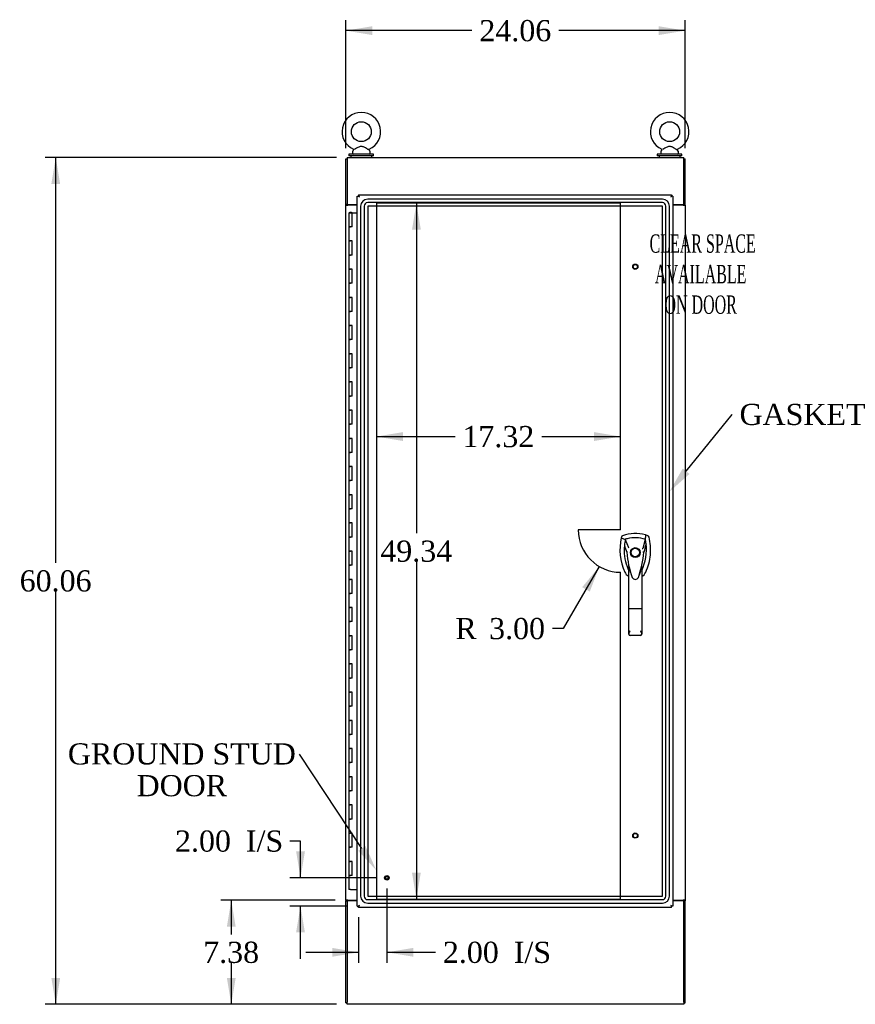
# Model space of a CAD drawing. Header units: inches. Extents: x 1 to 299, y -2 to 199.
# Tile 4 of 12: x 67 to 127, y 68 to 138. Entities that reach past the tile are written whole.
import ezdxf
from ezdxf import colors
from ezdxf.entities.mleader import LeaderData, LeaderLine
from ezdxf.enums import TextEntityAlignment as Align
from ezdxf.lldxf.tags import DXFTag
from ezdxf.math import Vec2, Vec3

# ---------------------------------------------------------------- set-up
doc = ezdxf.new("R2010")
doc.units = ezdxf.units.IN
doc.header["$MEASUREMENT"] = 0
for name, color, linetype in [('COM70220', 7, 'Continuous'), ('COM70759', 7, 'Continuous'), ('COM70764-1', 7, 'Continuous'), ('COM71202-1', 7, 'Continuous'), ('COM71203-1', 7, 'Continuous'), ('COM71205-1', 7, 'Continuous'), ('COM71206-1', 7, 'Continuous'), ('Default', 7, 'Continuous'), ('DV1_Default', 7, 'Continuous'), ('HAN86294', 7, 'Continuous'), ('SCS86415', 7, 'Continuous'), ('STD26122', 7, 'Continuous'), ('STD26258', 7, 'Continuous'), ('WAF25377', 7, 'Continuous'), ('WAM254785', 7, 'Continuous')]:
    doc.layers.add(name, color=color, linetype=linetype)
doc.styles.add('SEACAD_Times_New_Roman', font='times.ttf')
tags = doc.linetypes.add('HIDDEN2', pattern=[0.1875, 0.125, -0.0625]).pattern_tags.tags
tags[6:7] = [DXFTag(74, 4), DXFTag(75, 0), DXFTag(340, '0'), DXFTag(46, 0.0), DXFTag(50, 0.0), DXFTag(44, 0.0), DXFTag(45, 0.0)]
tags[4:5] = [DXFTag(74, 4), DXFTag(75, 0), DXFTag(340, '0'), DXFTag(46, 0.0), DXFTag(50, 0.0), DXFTag(44, 0.0), DXFTag(45, 0.0)]
doc.dimstyles.new('HAMMOND_(STH_-_300x200)', dxfattribs={"dimtxt": 1.5, "dimasz": 1.875, "dimexe": 0.75, "dimexo": 0.75, "dimgap": 0.375, "dimtad": 0, "dimtih": 1, "dimtoh": 1, "dimzin": 0, "dimdsep": 46, "dimtxsty": 'SEACAD_Times_New_Roman', "dimblk1": '_SE_FILLED', "dimblk2": '_SE_FILLED', "dimsah": 1, "dimcen": 0.75, "dimadec": 0, "dimazin": 0, "dimtfac": 0.8, "dimtofl": 0, "dimtmove": 0, "dimatfit": 3, "dimfxl": 1, "dimtolj": 1, "dimtzin": 0, "dimarcsym": 0})

# ---------------------------------------------------------------- blocks, each defined once
blk = doc.blocks.new('SE')
at = {"layer": 'COM70220', "color": 7, "linetype": 'HIDDEN2'}
for p, q in [((113.056, 125.169), (92.151, 125.169)), ((113.056, 125.168), (92.151, 125.168)), ((91.651, 124.669), (91.651, 75.737)), ((91.652, 124.669), (91.652, 75.737)), ((91.901, 124.669), (91.901, 75.737)), ((92.15, 124.669), (92.15, 75.737)), ((113.056, 124.919), (92.151, 124.919)), ((113.056, 124.67), (92.151, 124.67)), ((92.151, 124.669), (92.151, 75.737)), ((113.056, 124.669), (92.151, 124.669)), ((113.056, 75.737), (113.056, 124.669)), ((113.057, 75.737), (113.057, 124.669)), ((113.306, 75.737), (113.306, 124.669)), ((113.555, 75.737), (113.555, 124.669)), ((113.556, 75.737), (113.556, 124.669)), ((92.151, 75.737), (113.056, 75.737)), ((92.151, 75.736), (113.056, 75.736)), ((92.151, 75.487), (113.056, 75.487)), ((92.151, 75.238), (113.056, 75.238)), ((92.151, 75.237), (113.056, 75.237))]:
    blk.add_line(p, q, dxfattribs=at)
for centre, radius, start, end in [((92.151, 124.669), 0.5, 90, 180), ((92.151, 124.669), 0.499, 90, 180), ((113.056, 124.669), 0.5, 0, 90), ((113.056, 124.669), 0.499, 0, 90), ((92.151, 124.669), 0.25, 90, 180), ((92.151, 124.669), 0.001, 90, 180), ((113.056, 124.669), 0.25, 0, 90), ((113.056, 124.669), 0.001, 0, 90), ((92.151, 75.737), 0.5, 180, 270), ((92.151, 75.737), 0.499, 180, 270), ((92.151, 75.737), 0.25, 180, 270), ((92.151, 75.737), 0.001, 180, 270), ((113.056, 75.737), 0.5, 270, 0), ((113.056, 75.737), 0.001, 270, 0), ((113.056, 75.737), 0.25, 270, 0), ((113.056, 75.737), 0.499, 270, 0)]:
    blk.add_arc(centre, radius, start, end, dxfattribs=at)
at = {"layer": 'COM70759', "color": 7, "linetype": 'Continuous'}
for p, q in [((90.824, 124.203), (91.058, 124.203)), ((90.824, 124.203), (90.824, 123.203)), ((90.879, 124.212), (90.879, 124.238)), ((90.879, 124.238), (90.929, 124.238)), ((90.929, 124.212), (90.879, 124.212)), ((90.891, 124.212), (90.891, 124.203)), ((90.929, 124.238), (90.954, 124.238)), ((90.929, 124.212), (90.954, 124.212)), ((90.954, 124.238), (91.004, 124.238)), ((91.004, 124.212), (90.954, 124.212)), ((90.991, 124.203), (90.991, 124.212)), ((91.004, 124.238), (91.004, 124.212)), ((91.058, 124.203), (91.416, 124.203)), ((91.058, 123.203), (91.058, 124.203)), ((90.824, 123.203), (90.941, 123.203)), ((90.824, 123.203), (90.824, 122.203)), ((90.941, 123.203), (90.824, 123.203)), ((91.058, 123.203), (90.941, 123.203)), ((90.824, 122.203), (90.941, 122.203)), ((90.941, 122.203), (90.824, 122.203)), ((90.824, 122.203), (90.824, 121.203)), ((91.058, 122.203), (90.941, 122.203)), ((91.058, 121.203), (91.058, 122.203)), ((90.824, 121.203), (90.941, 121.203)), ((90.824, 121.203), (90.824, 120.203)), ((90.941, 121.203), (90.824, 121.203)), ((91.058, 121.203), (90.941, 121.203)), ((90.824, 120.203), (90.941, 120.203)), ((90.941, 120.203), (90.824, 120.203)), ((90.824, 120.203), (90.824, 119.203)), ((91.058, 120.203), (90.941, 120.203)), ((91.058, 119.203), (91.058, 120.203)), ((90.824, 119.203), (90.941, 119.203)), ((90.824, 119.203), (90.824, 118.203)), ((90.941, 119.203), (90.824, 119.203)), ((91.058, 119.203), (90.941, 119.203)), ((90.824, 118.203), (90.941, 118.203)), ((90.941, 118.203), (90.824, 118.203)), ((90.824, 118.203), (90.824, 117.203)), ((91.058, 118.203), (90.941, 118.203)), ((91.058, 117.203), (91.058, 118.203)), ((90.824, 117.203), (90.941, 117.203)), ((90.824, 117.203), (90.824, 116.203)), ((90.941, 117.203), (90.824, 117.203)), ((91.058, 117.203), (90.941, 117.203)), ((90.824, 116.203), (90.941, 116.203)), ((90.941, 116.203), (90.824, 116.203)), ((90.824, 116.203), (90.824, 115.203)), ((91.058, 116.203), (90.941, 116.203)), ((91.058, 115.203), (91.058, 116.203)), ((90.824, 115.203), (90.941, 115.203)), ((90.824, 115.203), (90.824, 114.203)), ((90.941, 115.203), (90.824, 115.203)), ((91.058, 115.203), (90.941, 115.203)), ((90.824, 114.203), (90.941, 114.203)), ((90.941, 114.203), (90.824, 114.203)), ((90.824, 114.203), (90.824, 113.203)), ((91.058, 114.203), (90.941, 114.203)), ((91.058, 113.203), (91.058, 114.203)), ((90.824, 113.203), (90.941, 113.203)), ((90.824, 113.203), (90.824, 112.203)), ((90.941, 113.203), (90.824, 113.203)), ((91.058, 113.203), (90.941, 113.203)), ((90.824, 112.203), (90.941, 112.203)), ((90.941, 112.203), (90.824, 112.203)), ((90.824, 112.203), (90.824, 111.203)), ((91.058, 112.203), (90.941, 112.203)), ((91.058, 111.203), (91.058, 112.203)), ((90.824, 111.203), (90.941, 111.203)), ((90.824, 111.203), (90.824, 110.203)), ((90.941, 111.203), (90.824, 111.203)), ((91.058, 111.203), (90.941, 111.203)), ((90.824, 110.203), (90.941, 110.203)), ((90.941, 110.203), (90.824, 110.203)), ((90.824, 110.203), (90.824, 109.203)), ((91.058, 110.203), (90.941, 110.203)), ((91.058, 109.203), (91.058, 110.203)), ((90.824, 109.203), (90.941, 109.203)), ((90.824, 109.203), (90.824, 108.203)), ((90.941, 109.203), (90.824, 109.203)), ((91.058, 109.203), (90.941, 109.203)), ((90.824, 108.203), (90.941, 108.203)), ((90.941, 108.203), (90.824, 108.203)), ((90.824, 108.203), (90.824, 107.203)), ((91.058, 108.203), (90.941, 108.203)), ((91.058, 107.203), (91.058, 108.203)), ((90.824, 107.203), (90.941, 107.203)), ((90.824, 107.203), (90.824, 106.203)), ((90.941, 107.203), (90.824, 107.203)), ((91.058, 107.203), (90.941, 107.203)), ((90.824, 106.203), (90.941, 106.203)), ((90.941, 106.203), (90.824, 106.203)), ((90.824, 106.203), (90.824, 105.203)), ((91.058, 106.203), (90.941, 106.203)), ((91.058, 105.203), (91.058, 106.203)), ((90.824, 105.203), (90.941, 105.203)), ((90.824, 105.203), (90.824, 104.203)), ((90.941, 105.203), (90.824, 105.203)), ((91.058, 105.203), (90.941, 105.203)), ((90.824, 104.203), (90.941, 104.203)), ((90.941, 104.203), (90.824, 104.203)), ((90.824, 104.203), (90.824, 103.203)), ((91.058, 104.203), (90.941, 104.203)), ((91.058, 103.203), (91.058, 104.203)), ((90.824, 103.203), (90.941, 103.203)), ((90.824, 103.203), (90.824, 102.203)), ((90.941, 103.203), (90.824, 103.203)), ((91.058, 103.203), (90.941, 103.203)), ((90.824, 102.203), (90.941, 102.203)), ((90.941, 102.203), (90.824, 102.203)), ((90.824, 102.203), (90.824, 101.203)), ((91.058, 102.203), (90.941, 102.203)), ((91.058, 101.203), (91.058, 102.203)), ((90.824, 101.203), (90.941, 101.203)), ((90.824, 101.203), (90.824, 100.203)), ((90.941, 101.203), (90.824, 101.203)), ((91.058, 101.203), (90.941, 101.203)), ((90.824, 100.203), (90.941, 100.203)), ((90.941, 100.203), (90.824, 100.203)), ((90.824, 100.203), (90.824, 99.203)), ((91.058, 100.203), (90.941, 100.203)), ((91.058, 99.203), (91.058, 100.203)), ((90.824, 99.203), (90.941, 99.203)), ((90.824, 99.203), (90.824, 98.203)), ((90.941, 99.203), (90.824, 99.203)), ((91.058, 99.203), (90.941, 99.203)), ((90.824, 98.203), (90.941, 98.203)), ((90.941, 98.203), (90.824, 98.203)), ((90.824, 98.203), (90.824, 97.203)), ((91.058, 98.203), (90.941, 98.203)), ((91.058, 97.203), (91.058, 98.203)), ((90.824, 97.203), (90.941, 97.203)), ((90.824, 97.203), (90.824, 96.203)), ((90.941, 97.203), (90.824, 97.203)), ((91.058, 97.203), (90.941, 97.203)), ((90.824, 96.203), (90.941, 96.203)), ((90.941, 96.203), (90.824, 96.203)), ((90.824, 96.203), (90.824, 95.203)), ((91.058, 96.203), (90.941, 96.203)), ((91.058, 95.203), (91.058, 96.203)), ((90.824, 95.203), (90.941, 95.203)), ((90.824, 95.203), (90.824, 94.203)), ((90.941, 95.203), (90.824, 95.203)), ((91.058, 95.203), (90.941, 95.203)), ((90.824, 94.203), (90.941, 94.203)), ((90.941, 94.203), (90.824, 94.203)), ((90.824, 94.203), (90.824, 93.203)), ((91.058, 94.203), (90.941, 94.203)), ((91.058, 93.203), (91.058, 94.203)), ((90.824, 93.203), (90.941, 93.203)), ((90.824, 93.203), (90.824, 92.203)), ((90.941, 93.203), (90.824, 93.203)), ((91.058, 93.203), (90.941, 93.203)), ((90.824, 92.203), (90.941, 92.203)), ((90.941, 92.203), (90.824, 92.203)), ((90.824, 92.203), (90.824, 91.203)), ((91.058, 92.203), (90.941, 92.203)), ((91.058, 91.203), (91.058, 92.203)), ((90.824, 91.203), (90.941, 91.203)), ((90.824, 91.203), (90.824, 90.203)), ((90.941, 91.203), (90.824, 91.203)), ((91.058, 91.203), (90.941, 91.203)), ((90.824, 90.203), (90.941, 90.203)), ((90.941, 90.203), (90.824, 90.203)), ((90.824, 90.203), (90.824, 89.203)), ((91.058, 90.203), (90.941, 90.203)), ((91.058, 89.203), (91.058, 90.203)), ((90.824, 89.203), (90.941, 89.203)), ((90.824, 89.203), (90.824, 88.203)), ((90.941, 89.203), (90.824, 89.203)), ((91.058, 89.203), (90.941, 89.203)), ((90.824, 88.203), (90.941, 88.203)), ((90.941, 88.203), (90.824, 88.203)), ((90.824, 88.203), (90.824, 87.203)), ((91.058, 88.203), (90.941, 88.203)), ((91.058, 87.203), (91.058, 88.203)), ((90.824, 87.203), (90.941, 87.203)), ((90.824, 87.203), (90.824, 86.203)), ((90.941, 87.203), (90.824, 87.203)), ((91.058, 87.203), (90.941, 87.203)), ((90.824, 86.203), (90.941, 86.203)), ((90.941, 86.203), (90.824, 86.203)), ((90.824, 86.203), (90.824, 85.203)), ((91.058, 86.203), (90.941, 86.203)), ((91.058, 85.203), (91.058, 86.203)), ((90.824, 85.203), (90.941, 85.203)), ((90.824, 85.203), (90.824, 84.203)), ((90.941, 85.203), (90.824, 85.203)), ((91.058, 85.203), (90.941, 85.203)), ((90.824, 84.203), (90.941, 84.203)), ((90.941, 84.203), (90.824, 84.203)), ((90.824, 84.203), (90.824, 83.203)), ((91.058, 84.203), (90.941, 84.203)), ((91.058, 83.203), (91.058, 84.203)), ((90.824, 83.203), (90.941, 83.203)), ((90.824, 83.203), (90.824, 82.203)), ((90.941, 83.203), (90.824, 83.203)), ((91.058, 83.203), (90.941, 83.203)), ((90.824, 82.203), (90.941, 82.203)), ((90.941, 82.203), (90.824, 82.203)), ((90.824, 82.203), (90.824, 81.203)), ((91.058, 82.203), (90.941, 82.203)), ((91.058, 81.203), (91.058, 82.203)), ((90.824, 81.203), (90.941, 81.203)), ((90.824, 81.203), (90.824, 80.203)), ((90.941, 81.203), (90.824, 81.203)), ((91.058, 81.203), (90.941, 81.203)), ((90.824, 80.203), (90.941, 80.203)), ((90.941, 80.203), (90.824, 80.203)), ((90.824, 80.203), (90.824, 79.203)), ((91.058, 80.203), (90.941, 80.203)), ((91.058, 79.203), (91.058, 80.203)), ((90.824, 79.203), (90.941, 79.203)), ((90.824, 79.203), (90.824, 78.203)), ((90.941, 79.203), (90.824, 79.203)), ((91.058, 79.203), (90.941, 79.203)), ((90.824, 78.203), (90.941, 78.203)), ((90.941, 78.203), (90.824, 78.203)), ((90.824, 78.203), (90.824, 77.203)), ((91.058, 78.203), (90.941, 78.203)), ((91.058, 77.203), (91.058, 78.203)), ((90.824, 77.203), (90.941, 77.203)), ((90.824, 77.203), (90.824, 76.203)), ((90.941, 77.203), (90.824, 77.203)), ((91.058, 77.203), (90.941, 77.203)), ((90.941, 76.203), (90.824, 76.203)), ((90.941, 76.203), (91.416, 76.203))]:
    blk.add_line(p, q, dxfattribs=at)
at = {"layer": 'COM70764-1', "color": 7, "linetype": 'Continuous'}
for p, q in [((90.7, 128.124), (114.57, 128.124)), ((90.7, 128.124), (90.7, 127.981)), ((90.7, 127.981), (90.7, 124.779)), ((114.57, 127.981), (114.57, 128.124)), ((114.57, 124.779), (114.57, 127.981)), ((90.7, 124.779), (91.416, 124.779)), ((113.791, 124.779), (114.57, 124.779))]:
    blk.add_line(p, q, dxfattribs=at)
at = {"layer": 'COM71202-1', "color": 7, "linetype": 'Continuous'}
for p, q in [((91.416, 75.032), (91.416, 125.374)), ((91.416, 125.374), (91.472, 125.374)), ((91.511, 125.374), (91.472, 125.374)), ((91.511, 125.469), (113.696, 125.469)), ((91.511, 125.469), (91.511, 125.413)), ((91.511, 125.374), (91.511, 125.413)), ((91.554, 125.331), (91.511, 125.374)), ((91.559, 125.326), (91.559, 125.326)), ((91.559, 125.326), (91.559, 125.326)), ((91.559, 125.326), (91.559, 125.326)), ((91.559, 125.326), (91.559, 125.326)), ((91.559, 125.326), (91.559, 125.326)), ((113.648, 125.326), (113.648, 125.326)), ((113.648, 125.326), (113.648, 125.326)), ((113.648, 125.326), (113.648, 125.326)), ((113.648, 125.326), (113.649, 125.326)), ((113.649, 125.326), (113.649, 125.326)), ((113.652, 125.329), (113.696, 125.374)), ((113.696, 125.469), (113.696, 125.413)), ((113.696, 125.374), (113.696, 125.413)), ((113.696, 125.374), (113.735, 125.374)), ((113.791, 125.374), (113.735, 125.374)), ((113.791, 125.374), (113.791, 75.032)), ((91.416, 75.032), (91.472, 75.032)), ((91.511, 75.032), (91.472, 75.032)), ((91.551, 75.071), (91.511, 75.032)), ((91.511, 75.032), (91.511, 74.993)), ((91.511, 74.937), (91.511, 74.993)), ((113.696, 74.937), (91.511, 74.937)), ((91.559, 75.08), (91.559, 75.08)), ((91.559, 75.08), (91.559, 75.08)), ((91.559, 75.079), (91.559, 75.08)), ((91.559, 75.08), (91.559, 75.079)), ((91.559, 75.08), (91.559, 75.08)), ((113.648, 75.08), (113.648, 75.08)), ((113.648, 75.08), (113.648, 75.08)), ((113.648, 75.08), (113.648, 75.079)), ((113.649, 75.08), (113.648, 75.08)), ((113.657, 75.071), (113.696, 75.032)), ((113.696, 75.032), (113.696, 74.993)), ((113.696, 75.032), (113.735, 75.032)), ((113.696, 74.937), (113.696, 74.993)), ((113.791, 75.032), (113.735, 75.032))]:
    blk.add_line(p, q, dxfattribs=at)
for centre, start, end in [((92.041, 126.304), 238.56128, 243.76327), ((90.581, 124.844), 26.23673, 31.43872), ((114.626, 124.844), 148.56128, 153.76327), ((113.167, 126.304), 296.23673, 301.43872), ((92.041, 74.102), 116.23673, 121.43872), ((90.581, 75.561), 328.56128, 333.76327), ((114.626, 75.561), 206.23673, 211.43872), ((113.167, 74.102), 58.56128, 63.76327)]:
    blk.add_arc(centre, 1.09, start, end, dxfattribs=at)
at = {"layer": 'COM71203-1', "color": 7, "linetype": 'Continuous'}
for p, q in [((90.605, 124.779), (90.605, 128.029)), ((90.605, 128.029), (90.7, 128.029)), ((90.605, 124.749), (90.605, 124.779)), ((90.7, 124.779), (90.605, 124.779)), ((90.605, 75.439), (90.605, 124.749)), ((90.605, 124.749), (90.748, 124.749)), ((90.7, 124.749), (90.7, 124.779)), ((91.416, 124.749), (90.748, 124.749)), ((90.605, 75.439), (90.605, 75.409)), ((90.748, 75.439), (90.605, 75.439)), ((90.7, 75.439), (90.7, 75.409)), ((90.748, 75.439), (91.416, 75.439)), ((90.605, 75.409), (90.7, 75.409)), ((90.605, 68.159), (90.605, 75.409)), ((90.605, 68.159), (90.7, 68.159))]:
    blk.add_line(p, q, dxfattribs=at)
at = {"layer": 'COM71205-1', "color": 7, "linetype": 'Continuous'}
for p, q in [((90.7, 75.409), (90.7, 68.207)), ((91.416, 75.409), (90.7, 75.409)), ((114.57, 75.409), (113.791, 75.409)), ((114.57, 68.207), (114.57, 75.409)), ((90.7, 68.064), (90.7, 68.207)), ((114.57, 68.064), (90.7, 68.064)), ((114.57, 68.207), (114.57, 68.064))]:
    blk.add_line(p, q, dxfattribs=at)
at = {"layer": 'COM71206-1', "color": 7, "linetype": 'Continuous'}
for p, q in [((114.57, 128.029), (114.665, 128.029)), ((114.665, 124.779), (114.665, 128.029)), ((114.522, 124.749), (113.791, 124.749)), ((114.522, 124.749), (114.665, 124.749)), ((114.57, 124.749), (114.57, 124.779)), ((114.665, 124.779), (114.57, 124.779)), ((114.665, 124.749), (114.665, 124.779)), ((114.665, 124.749), (114.665, 75.439)), ((113.791, 75.439), (114.522, 75.439)), ((114.665, 75.439), (114.522, 75.439)), ((114.57, 75.439), (114.57, 75.409)), ((114.665, 75.439), (114.665, 75.409)), ((114.57, 75.409), (114.665, 75.409)), ((114.665, 68.159), (114.665, 75.409)), ((114.57, 68.159), (114.665, 68.159))]:
    blk.add_line(p, q, dxfattribs=at)
at = {"layer": 'DV1_Default', "color": 7, "linetype": 'HIDDEN2'}
for p, q in [((110.091, 124.874), (92.771, 124.874)), ((92.771, 124.874), (92.771, 75.532)), ((110.091, 101.703), (110.091, 124.874)), ((110.091, 101.703), (107.091, 101.703)), ((110.091, 75.532), (110.091, 98.703)), ((92.771, 75.532), (110.091, 75.532))]:
    blk.add_line(p, q, dxfattribs=at)
blk.add_arc((110.091, 101.703), 3, 180, 270, dxfattribs=at)
at = {"layer": 'HAN86294', "color": 7, "linetype": 'Continuous'}
for p, q in [((112.033, 101.291), (111.853, 101.351)), ((110.158, 101.205), (110.143, 101.146)), ((110.143, 101.146), (110.427, 101.04)), ((110.427, 101.04), (110.642, 100.469)), ((111.841, 101.04), (111.677, 100.385)), ((110.528, 100.119), (110.529, 100.119)), ((110.642, 100.469), (110.688, 100.434)), ((111.739, 100.123), (111.74, 100.124)), ((110.679, 96.126), (110.679, 99.104)), ((111.589, 99.103), (111.589, 96.126)), ((111.589, 98.819), (111.595, 98.83)), ((110.886, 98.426), (110.89, 98.417)), ((111.354, 98.344), (111.359, 98.355)), ((110.679, 94.318), (110.679, 96.126)), ((111.499, 96.12), (110.769, 96.12)), ((111.589, 96.126), (111.589, 94.318)), ((111.499, 94.228), (110.769, 94.228))]:
    blk.add_line(p, q, dxfattribs=at)
for radius in [0.35, 0.3]:
    blk.add_circle((111.134, 100.103), radius, dxfattribs=at)
for centre, radius, start, end in [((111.134, 98.868), 2.585, 73.85893, 110.34924), ((113.766, 100.293), 3.721, 166.75318, 205.10266), ((113.766, 100.293), 3.421, 174.70184, 200.20775), ((113.766, 100.293), 3.421, 167.3846, 174.70184), ((111.134, 98.868), 2.285, 106.83853, 108.03431), ((111.134, 98.868), 2.285, 104.45028, 106.83853), ((111.134, 98.868), 2.285, 71.96569, 104.45028), ((108.503, 100.293), 3.421, 334.89734, 7.2824), ((108.503, 100.293), 3.421, 10.11379, 12.6154), ((108.503, 100.293), 3.421, 8.519, 10.11379), ((108.503, 100.293), 3.421, 7.2824, 8.519), ((117.376, 100.689), 6.872, 184.75423, 199.9908), ((110.617, 98.772), 1.35, 91.23359, 93.76963), ((104.696, 100.719), 7.068, 340.3478, 355.1696), ((124.498, 73.676), 29.627, 115.64179, 115.75394), ((111.675, 99.334), 0.791, 85.30773, 89.6394), ((113.766, 100.293), 3.421, 200.20775, 205.10266), ((111.075, 99.033), 0.45, 205.10266, 208.42246), ((109.15, 98.498), 1.646, 10.27719, 21.64676), ((111.193, 99.033), 0.45, 331.57754, 334.89734), ((111.193, 99.033), 0.75, 301.84865, 334.89734), ((111.075, 99.033), 0.75, 233.47883, 238.15135), ((111.135, 98.428), 0.234, 202.28022, 338.21669), ((110.769, 94.318), 0.0903, 180.00172, 181.11543), ((110.769, 94.318), 0.09, 181.11716, 270), ((111.499, 94.318), 0.09, 270, 358.88284), ((111.499, 94.318), 0.0903, 358.88457, 359.99828)]:
    blk.add_arc(centre, radius, start, end, dxfattribs=at)
for points in [[(110.235, 101.291), (110.198, 101.277), (110.168, 101.244), (110.158, 101.205)], [(111.853, 101.351), (111.849, 101.247), (111.845, 101.144), (111.841, 101.04)], [(112.111, 101.205), (112.101, 101.244), (112.071, 101.277), (112.033, 101.291)], [(110.359, 100.609), (110.415, 100.446), (110.472, 100.283), (110.528, 100.119)], [(111.896, 100.727), (111.844, 100.526), (111.792, 100.325), (111.74, 100.124)], [(110.396, 98.715), (110.448, 98.602), (110.529, 98.504), (110.629, 98.43)], [(110.799, 98.689), (110.789, 98.723), (110.779, 98.758), (110.769, 98.792)], [(111.499, 98.79), (111.472, 98.693), (111.442, 98.597), (111.41, 98.501)]]:
    blk.add_open_spline(points, degree=3, dxfattribs=at)
for points, knots in [([(111.873, 98.715), (112.053, 99.1), (112.167, 99.516), (112.248, 100.362), (112.215, 100.793), (112.111, 101.205)], [0, 0, 0, 0, 0.5, 0.5, 1, 1, 1, 1]), ([(111.499, 98.79), (111.516, 98.848), (111.531, 98.905), (111.555, 98.991), (111.562, 99.019), (111.574, 99.06), (111.578, 99.073), (111.583, 99.091), (111.585, 99.097), (111.588, 99.105), (111.589, 99.106), (111.589, 99.103)], [0, 0, 0, 0, 0.5, 0.5, 0.75, 0.75, 0.875, 0.875, 0.9375, 0.9375, 1, 1, 1, 1]), ([(110.769, 96.12), (110.763, 96.12), (110.757, 96.12), (110.746, 96.12), (110.74, 96.12), (110.729, 96.121), (110.724, 96.121), (110.714, 96.121), (110.71, 96.121), (110.697, 96.122), (110.69, 96.123), (110.684, 96.124), (110.682, 96.124), (110.68, 96.125), (110.679, 96.125), (110.679, 96.126)], [0, 0, 0, 0, 0.125, 0.125, 0.25, 0.25, 0.375, 0.375, 0.5, 0.5, 0.75, 0.75, 0.875, 0.875, 1, 1, 1, 1]), ([(111.589, 96.126), (111.589, 96.125), (111.589, 96.125), (111.586, 96.124), (111.585, 96.124), (111.578, 96.123), (111.571, 96.122), (111.559, 96.121), (111.554, 96.121), (111.544, 96.121), (111.539, 96.121), (111.528, 96.12), (111.522, 96.12), (111.511, 96.12), (111.505, 96.12), (111.499, 96.12)], [0, 0, 0, 0, 0.125, 0.125, 0.25, 0.25, 0.5, 0.5, 0.625, 0.625, 0.75, 0.75, 0.875, 0.875, 1, 1, 1, 1]), ([(110.679, 94.316), (110.679, 94.332), (110.683, 94.349), (110.692, 94.376), (110.695, 94.386), (110.703, 94.405), (110.707, 94.415), (110.719, 94.446), (110.729, 94.467), (110.743, 94.501), (110.749, 94.512), (110.759, 94.535), (110.764, 94.547), (110.769, 94.559)], [0, 0, 0, 0, 0.25, 0.25, 0.375, 0.375, 0.5, 0.5, 0.75, 0.75, 0.875, 0.875, 1, 1, 1, 1]), ([(111.499, 94.559), (111.504, 94.547), (111.509, 94.535), (111.52, 94.512), (111.525, 94.501), (111.54, 94.467), (111.549, 94.446), (111.562, 94.415), (111.566, 94.405), (111.573, 94.386), (111.576, 94.376), (111.585, 94.349), (111.589, 94.332), (111.589, 94.316)], [0, 0, 0, 0, 0.125, 0.125, 0.25, 0.25, 0.5, 0.5, 0.625, 0.625, 0.75, 0.75, 1, 1, 1, 1])]:
    blk.add_open_spline(points, degree=3, knots=knots, dxfattribs=at)
at = {"layer": 'SCS86415', "color": 7, "linetype": 'Continuous'}
for p, q in [((91.075, 128.543), (91.075, 128.424)), ((91.154, 128.66), (91.088, 128.581)), ((92.311, 128.581), (92.245, 128.661)), ((92.325, 128.424), (92.325, 128.543)), ((112.945, 128.543), (112.945, 128.424)), ((113.024, 128.66), (112.958, 128.581)), ((114.181, 128.581), (114.115, 128.661)), ((114.195, 128.424), (114.195, 128.543))]:
    blk.add_line(p, q, dxfattribs=at)
for centre in [(91.7, 129.953), (113.57, 129.953)]:
    blk.add_circle(centre, 0.704, dxfattribs=at)
for centre, radius, start, end in [((91.7, 129.953), 1.367, 294.02999, 246.00425), ((113.57, 129.953), 1.367, 294.02999, 246.00425), ((91.135, 128.543), 0.06, 140.32138, 180), ((91.129, 128.678), 0.03, 323.3975, 61.95204), ((92.268, 128.679), 0.0274, 114.21808, 178.77758), ((92.265, 128.543), 0.06, 0, 39.67862), ((113.005, 128.543), 0.06, 140.32138, 180), ((112.999, 128.678), 0.03, 323.3975, 61.95204), ((114.138, 128.679), 0.0274, 114.21808, 178.77758), ((114.135, 128.543), 0.06, 0, 39.67862), ((91.135, 128.424), 0.06, 180, 270), ((92.265, 128.424), 0.06, 270, 0), ((113.005, 128.424), 0.06, 180, 270), ((114.135, 128.424), 0.06, 270, 0)]:
    blk.add_arc(centre, radius, start, end, dxfattribs=at)
for points in [[(92.247, 128.658), (92.247, 128.659), (92.229, 128.668), (92.182, 128.694), (92.161, 128.705), (92.117, 128.73), (92.092, 128.743), (92.015, 128.787), (91.959, 128.818), (91.873, 128.862), (91.843, 128.876), (91.782, 128.899), (91.75, 128.908), (91.686, 128.912), (91.653, 128.908), (91.59, 128.89), (91.56, 128.877), (91.472, 128.836), (91.416, 128.804), (91.31, 128.745), (91.26, 128.717), (91.221, 128.696)], [(114.117, 128.658), (114.117, 128.659), (114.099, 128.668), (114.052, 128.694), (114.031, 128.705), (113.987, 128.73), (113.962, 128.743), (113.885, 128.787), (113.829, 128.818), (113.743, 128.862), (113.713, 128.876), (113.652, 128.899), (113.62, 128.908), (113.556, 128.912), (113.523, 128.908), (113.46, 128.89), (113.43, 128.877), (113.342, 128.836), (113.286, 128.804), (113.18, 128.745), (113.13, 128.717), (113.091, 128.696)]]:
    blk.add_open_spline(points, degree=3, knots=[0.5685641, 0.5685641, 0.5685641, 0.5685641, 0.625, 0.625, 0.65625, 0.65625, 0.6875, 0.6875, 0.75, 0.75, 0.78125, 0.78125, 0.8125, 0.8125, 0.84375, 0.84375, 0.875, 0.875, 0.9375, 0.9375, 1, 1, 1, 1], dxfattribs=at)
at = {"layer": 'STD26122', "color": 7, "linetype": 'HIDDEN2'}
for centre, radius in [((111.134, 120.374), 0.185), ((111.134, 120.374), 0.15), ((111.134, 80.032), 0.185), ((111.134, 80.032), 0.15)]:
    blk.add_circle(centre, radius, dxfattribs=at)
at = {"layer": 'STD26258', "color": 7, "linetype": 'HIDDEN2'}
for radius in [0.156, 0.125, 0.0944]:
    blk.add_circle((93.511, 77.032), radius, dxfattribs=at)
at = {"layer": 'WAF25377', "color": 7, "linetype": 'Continuous'}
for p, q in [((92.575, 128.364), (90.825, 128.364)), ((90.825, 128.364), (90.825, 128.249)), ((92.575, 128.249), (90.825, 128.249)), ((92.575, 128.249), (92.575, 128.364)), ((114.445, 128.364), (112.695, 128.364)), ((112.695, 128.364), (112.695, 128.249)), ((114.445, 128.249), (112.695, 128.249)), ((114.445, 128.249), (114.445, 128.364))]:
    blk.add_line(p, q, dxfattribs=at)
at = {"layer": 'WAM254785', "color": 7, "linetype": 'Continuous'}
for p, q in [((90.95, 128.249), (90.95, 128.124)), ((92.45, 128.124), (92.45, 128.249)), ((112.82, 128.249), (112.82, 128.124)), ((114.32, 128.124), (114.32, 128.249))]:
    blk.add_line(p, q, dxfattribs=at)
at = {"layer": 'DV1_Default', "insert": (115.772, 122.67), "char_height": 1.3, "width": 12.9122, "attachment_point": 2}
blk.add_mtext('{\\fTimes New Roman|b0||i0||c0|p34;\\C7;\\H1.3;\\W0.5776;^I}{\\fTimes New Roman|b0||i0||c0|p34;\\C7;\\H1.3;\\W0.5776;CLEAR SPACE\\P}{\\fTimes New Roman|b0||i0||c0|p34;\\C7;\\H1.3;\\W0.5776;AVAILABLE \\P}{\\fTimes New Roman|b0||i0||c0|p34;\\C7;\\H1.3;\\W0.5776;ON DOOR^I}', dxfattribs=at)
blk = doc.blocks.new('DMBLK4731')
at = {"layer": 'Default', "linetype": 'Continuous'}
for points in [[(69.711, 126.249), (70.336, 126.249), (70.023, 128.124)], [(69.711, 69.939), (70.023, 68.064), (70.336, 69.939)]]:
    blk.add_hatch(color=7, dxfattribs=at).paths.add_polyline_path(points)
at = {"layer": 'Default', "color": 7, "linetype": 'Continuous'}
for p, q in [((89.95, 128.124), (69.273, 128.124)), ((70.023, 99.369), (70.023, 128.124)), ((70.023, 68.064), (70.023, 97.344)), ((89.95, 68.064), (69.273, 68.064))]:
    blk.add_line(p, q, dxfattribs=at)
at = {"layer": 'Default', "color": 7, "linetype": 'Continuous', "style": 'SEACAD_Times_New_Roman'}
blk.add_text('60.06', height=1.5, dxfattribs=at).set_placement((67.464, 98.844), align=Align.TOP_LEFT)
blk = doc.blocks.new('_SE_FILLED')
at = {"color": 0}
blk.add_line((0, 0), (-1, 0), dxfattribs=at)
blk.add_solid([(0, 0), (-1, -0.1665), (-1, 0.1665), (0, 0)], dxfattribs=at)
blk = doc.blocks.new('DMBLK4737')
at = {"layer": 'Default', "linetype": 'Continuous'}
for points in [[(82.161, 73.564), (82.786, 73.564), (82.473, 75.439)], [(82.161, 69.939), (82.473, 68.064), (82.786, 69.939)]]:
    blk.add_hatch(color=7, dxfattribs=at).paths.add_polyline_path(points)
at = {"layer": 'Default', "color": 7, "linetype": 'Continuous'}
for p, q in [((89.855, 75.439), (81.723, 75.439)), ((82.473, 75.439), (82.473, 73.026)), ((82.473, 71.001), (82.473, 68.064)), ((89.95, 68.064), (81.723, 68.064))]:
    blk.add_line(p, q, dxfattribs=at)
at = {"layer": 'Default', "color": 7, "linetype": 'Continuous', "style": 'SEACAD_Times_New_Roman'}
blk.add_text('7.38', height=1.5, dxfattribs=at).set_placement((80.482, 72.501), align=Align.TOP_LEFT)
blk = doc.blocks.new('DMBLK4740')
at = {"layer": 'Default', "linetype": 'Continuous'}
for points in [[(95.92, 122.999), (95.607, 124.874), (95.295, 122.999)], [(95.92, 77.407), (95.295, 77.407), (95.607, 75.532)]]:
    blk.add_hatch(color=7, dxfattribs=at).paths.add_polyline_path(points)
at = {"layer": 'Default', "color": 7, "linetype": 'Continuous'}
for p, q in [((95.607, 124.874), (95.607, 101.478)), ((95.607, 99.453), (95.607, 75.532))]:
    blk.add_line(p, q, dxfattribs=at)
at = {"layer": 'Default', "color": 7, "linetype": 'Continuous', "style": 'SEACAD_Times_New_Roman'}
blk.add_text('49.34', height=1.5, dxfattribs=at).set_placement((93.048, 100.953), align=Align.TOP_LEFT)
blk = doc.blocks.new('DMBLK4741')
at = {"layer": 'Default', "linetype": 'Continuous'}
for points in [[(94.646, 108.017), (94.646, 108.642), (92.771, 108.329)], [(108.216, 108.017), (110.091, 108.329), (108.216, 108.642)]]:
    blk.add_hatch(color=7, dxfattribs=at).paths.add_polyline_path(points)
at = {"layer": 'Default', "color": 7, "linetype": 'Continuous'}
for p, q in [((92.771, 108.329), (98.346, 108.329)), ((104.515, 108.329), (110.091, 108.329))]:
    blk.add_line(p, q, dxfattribs=at)
at = {"layer": 'Default', "color": 7, "linetype": 'Continuous', "style": 'SEACAD_Times_New_Roman'}
blk.add_text('17.32', height=1.5, dxfattribs=at).set_placement((98.871, 109.079), align=Align.TOP_LEFT)
blk = doc.blocks.new('DMBLK4742')
at = {"layer": 'Default', "linetype": 'Continuous'}
blk.add_hatch(color=7, dxfattribs=at).paths.add_polyline_path([(107.908, 97.332), (108.581, 99.11), (107.368, 97.647)])
at = {"layer": 'Default', "color": 7, "linetype": 'Continuous'}
for p, q in [((108.581, 99.11), (106.021, 94.712)), ((106.021, 94.712), (105.271, 94.712))]:
    blk.add_line(p, q, dxfattribs=at)
at = {"layer": 'Default', "color": 7, "linetype": 'Continuous', "style": 'SEACAD_Times_New_Roman'}
for s, p in [('R', (98.372, 95.462)), ('3.00', (100.765, 95.462))]:
    blk.add_text(s, height=1.5, dxfattribs=at).set_placement(p, align=Align.TOP_LEFT)
blk = doc.blocks.new('DMBLK4747')
at = {"layer": 'Default', "linetype": 'Continuous'}
for points in [[(89.636, 71.438), (91.511, 71.75), (89.636, 72.063)], [(95.386, 71.438), (95.386, 72.063), (93.511, 71.75)]]:
    blk.add_hatch(color=7, dxfattribs=at).paths.add_polyline_path(points)
at = {"layer": 'Default', "color": 7, "linetype": 'Continuous'}
for p, q in [((93.511, 76.282), (93.511, 71)), ((91.511, 74.243), (91.511, 71)), ((87.761, 71.75), (91.511, 71.75)), ((93.511, 71.75), (96.211, 71.75)), ((96.211, 71.75), (96.961, 71.75))]:
    blk.add_line(p, q, dxfattribs=at)
at = {"layer": 'Default', "color": 7, "linetype": 'Continuous', "style": 'SEACAD_Times_New_Roman'}
for s, p in [('I/S', (102.517, 72.5)), ('2.00', (97.486, 72.5))]:
    blk.add_text(s, height=1.5, dxfattribs=at).set_placement(p, align=Align.TOP_LEFT)
blk = doc.blocks.new('DMBLK4748')
at = {"layer": 'Default', "linetype": 'Continuous'}
for points in [[(87.073, 78.907), (87.386, 77.032), (87.698, 78.907)], [(87.073, 73.157), (87.698, 73.157), (87.386, 75.032)]]:
    blk.add_hatch(color=7, dxfattribs=at).paths.add_polyline_path(points)
at = {"layer": 'Default', "color": 7, "linetype": 'Continuous'}
for p, q in [((87.386, 79.641), (86.636, 79.641)), ((87.386, 77.032), (87.386, 79.641)), ((92.761, 77.032), (86.636, 77.032)), ((90.666, 75.032), (86.636, 75.032)), ((87.386, 71.282), (87.386, 75.032))]:
    blk.add_line(p, q, dxfattribs=at)
at = {"layer": 'Default', "color": 7, "linetype": 'Continuous', "style": 'SEACAD_Times_New_Roman'}
for s, p in [('2.00', (78.485, 80.391)), ('I/S', (83.516, 80.391))]:
    blk.add_text(s, height=1.5, dxfattribs=at).set_placement(p, align=Align.TOP_LEFT)
blk = doc.blocks.new('DMBLK4749')
at = {"layer": 'Default', "linetype": 'Continuous'}
for points in [[(92.48, 137.431), (90.605, 137.118), (92.48, 136.806)], [(112.79, 137.431), (112.79, 136.806), (114.665, 137.118)]]:
    blk.add_hatch(color=7, dxfattribs=at).paths.add_polyline_path(points)
at = {"layer": 'Default', "color": 7, "linetype": 'Continuous'}
for p, q in [((90.605, 128.779), (90.605, 137.868)), ((114.665, 128.779), (114.665, 137.868)), ((99.55, 137.118), (90.605, 137.118)), ((114.665, 137.118), (105.719, 137.118))]:
    blk.add_line(p, q, dxfattribs=at)
at = {"layer": 'Default', "color": 7, "linetype": 'Continuous', "style": 'SEACAD_Times_New_Roman'}
blk.add_text('24.06', height=1.5, dxfattribs=at).set_placement((100.075, 137.868), align=Align.TOP_LEFT)

msp = doc.modelspace()

# ---------------------------------------------------------------- block references
at = {"layer": 'Default'}
msp.add_blockref('SE', (0, 0), dxfattribs=at)

# ---------------------------------------------------------------- dimensions: what is measured, and where the dimension line sits
at = {"layer": 'Default', "color": 7, "linetype": 'Continuous'}
for base, p1, p2, picture, middle in [((90.605, 137.118), (114.665, 128.029), (90.605, 128.029), 'DMBLK4749', (102.635, 137.118)), ((110.091, 108.329), (92.771, 124.874), (110.091, 101.703), 'DMBLK4741', (101.431, 108.329))]:
    dim = msp.add_linear_dim(base=base, p1=p1, p2=p2, text='\\A1;<>', dimstyle='HAMMOND_(STH_-_300x200)', dxfattribs=at)
    dim.commit()
    dim.dimension.update_dxf_attribs({"geometry": picture, "text_midpoint": middle, "dimtype": 160})
for base, p1, p2, angle, picture, middle, dimtype in [((70.023, 68.064), (90.7, 68.064), (90.7, 128.124), 90, 'DMBLK4731', (70.023, 98.094), 161), ((95.607, 124.874), (92.771, 124.874), (92.771, 75.532), 270, 'DMBLK4740', (95.607, 100.203), 161), ((82.473007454, 68.063711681), (90.604627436, 75.438711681), (90.699627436, 68.063711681), 90, 'DMBLK4737', (82.473007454, 71.751211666), 160)]:
    dim = msp.add_linear_dim(base=base, p1=p1, p2=p2, angle=angle, text='\\A1;<>', dimstyle='HAMMOND_(STH_-_300x200)', dxfattribs=at)
    dim.commit()
    dim.dimension.update_dxf_attribs({"geometry": picture, "text_midpoint": middle, "dimtype": dimtype})
dim = msp.add_radius_dim(center=(110.091, 101.703), mpoint=(108.581, 99.11), text='\\A1;<>', dimstyle='HAMMOND_(STH_-_300x200)', dxfattribs=at)
dim.commit()
dim.dimension.update_dxf_attribs({"geometry": 'DMBLK4742', "text_midpoint": (105.271, 94.712), "dimtype": 164})
dim = msp.add_linear_dim(base=(87.386, 77.032), p1=(91.416, 75.032), p2=(93.511, 77.032), angle=90, text='\\A1;<> I/S', dimstyle='HAMMOND_(STH_-_300x200)', override={"dimtmove": 1}, dxfattribs=at)
dim.commit()
dim.dimension.update_dxf_attribs({"geometry": 'DMBLK4748', "text_midpoint": (86.636, 79.641), "dimtype": 160})
dim = msp.add_linear_dim(base=(93.511, 71.75), p1=(91.511, 74.993), p2=(93.511, 77.032), text='\\A1;<> I/S', dimstyle='HAMMOND_(STH_-_300x200)', override={"dimtmove": 1}, dxfattribs=at)
dim.commit()
dim.dimension.update_dxf_attribs({"geometry": 'DMBLK4747', "text_midpoint": (96.961, 71.75), "dimtype": 160})

# ---------------------------------------------------------------- leaders
ml = msp.add_multileader_mtext('Standard', dxfattribs=at)
ml.set_content('{\\pxsm0.9;\\fTimes New Roman|b0||i0||c0|p34;\\W1.;GASKET\\P}', color=7)
ml.set_leader_properties()
ml.build(insert=Vec2(0, 0))
ml.multileader.update_dxf_attribs({"dogleg_length": 0, "arrow_head_size": 1.875})
ctx = ml.context
ctx.base_point, ctx.char_height, ctx.arrow_head_size, ctx.landing_gap_size = Vec3(118.438, 109.224), 1.5, 1.875, 0.525
notes = []
notes.append((ctx, [(0, (1, 1, 0), (118.003, 109.884), (1, 0), 0, [(0, [(113.555, 104.417)], 0, [])])]))
ctx.mtext.insert = Vec3(118.528, 110.65)
ml = msp.add_multileader_mtext('Standard', dxfattribs=at)
ml.set_content('{\\pxsm0.9;\\fTimes New Roman|b0||i0||c0|p34;\\W1.;GROUND STUD\\PDOOR\\P}', color=7)
ml.set_leader_properties()
ml.build(insert=Vec2(0, 0))
ml.multileader.update_dxf_attribs({"dogleg_length": 0, "arrow_head_size": 1.875})
ctx = ml.context
ctx.base_point, ctx.char_height, ctx.arrow_head_size, ctx.landing_gap_size = Vec3(71.047, 85.145), 1.5, 1.875, 0.525
ctx.text_align_type = 1
notes.append((ctx, [(0, (1, 1, 0), (87.322, 85.805), (-1, 0), 0, [(0, [(92.771, 77.555)], 0, [])])]))
ctx.mtext.insert, ctx.mtext.alignment = Vec3(78.967, 86.572), 2
for ctx, leaders in notes:
    for number, flags, end, landing, length, lines in leaders:
        leader = LeaderData()
        leader.index, (leader.has_last_leader_line, leader.has_dogleg_vector, leader.attachment_direction) = number, flags
        leader.last_leader_point, leader.dogleg_vector, leader.dogleg_length = Vec3(end), Vec3(landing), length
        for number, points, colour, breaks in lines:
            line = LeaderLine()
            line.index, line.vertices, line.color, line.breaks = number, Vec3.list(points), colors.encode_raw_color(colour), breaks
            leader.lines.append(line)
        ctx.leaders.append(leader)

doc.saveas('drawing.dxf')
